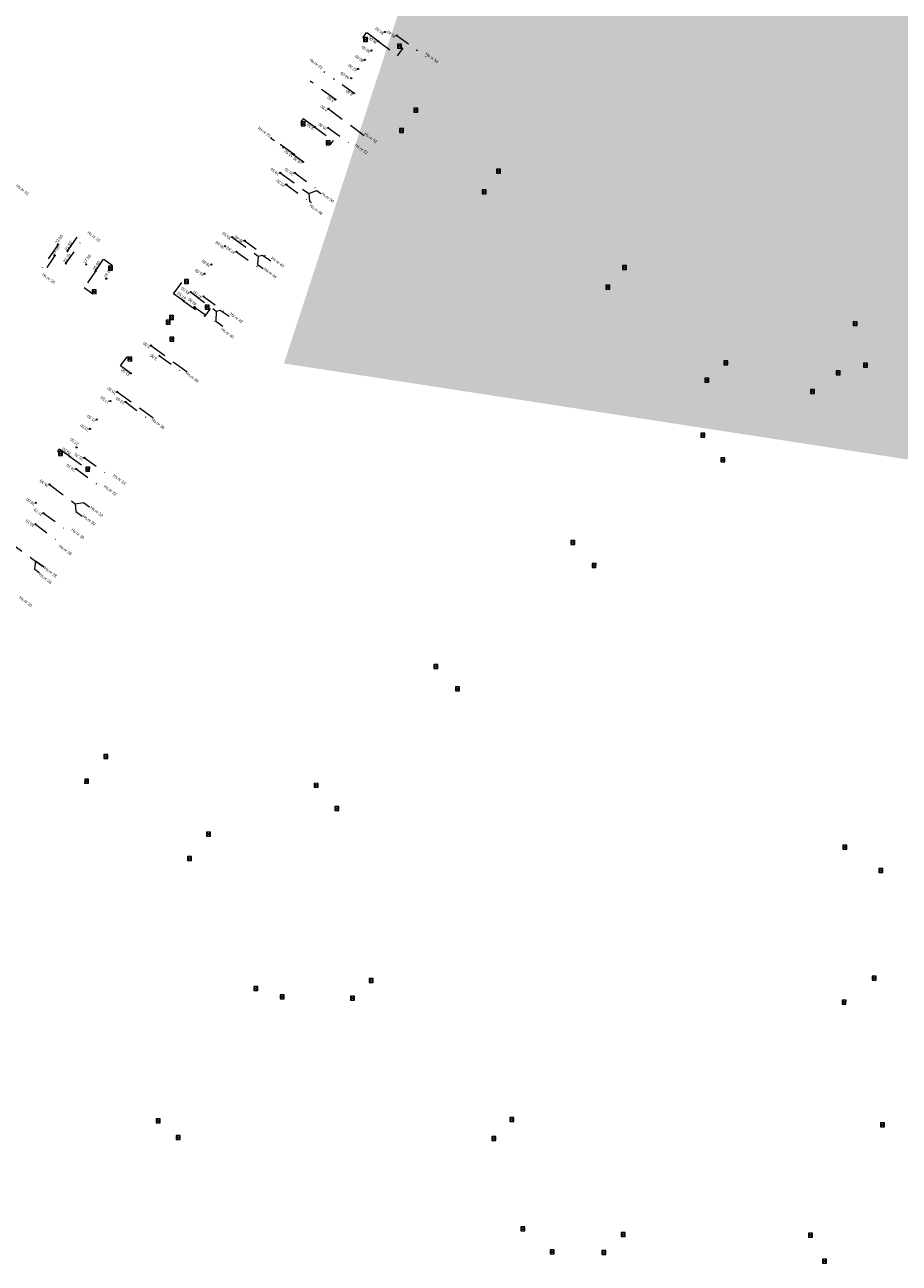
# Model space of a CAD drawing. Header units: inches. Extents: x 0 to 191500, y 0 to 342750.
# Tile 44 of 256: x 185303 to 185455, y 330748 to 330964. Entities that reach past the tile are written whole.
import ezdxf
from ezdxf import colors
from ezdxf.entities.mleader import LeaderData, LeaderLine
from ezdxf.enums import TextEntityAlignment as Align
from ezdxf.math import Vec2, Vec3

# ---------------------------------------------------------------- set-up
doc = ezdxf.new("R2010")
doc.units = ezdxf.units.IN
doc.header["$MEASUREMENT"] = 0
for name, pattern in [('RI-HWA_HUISAANSLUITING', [4.8, 3, -1.8]), ('RI-HWA_KOLKAANSLUITING', [4.3, 2.5, -1.8]), ('RI-VWA_HUISAANSLUITING', [6.1, 2.5, -1.8, 0, -1.8])]:
    doc.linetypes.add(name, pattern=pattern)
doc.layers.get('0').update_dxf_attribs({"lineweight": 20})
for name, color, linetype, lineweight in [('ECW', 150, 'Continuous', 20), ('N-WE-RI-HWA-MAATVOERING-T25', 151, 'Continuous', 20), ('N-WE-RI-HWA_HUISAANSLUITING_PVC_125-G', 150, 'RI-HWA_HUISAANSLUITING', 20), ('N-WE-RI-HWA_KOLK-S', 150, 'Continuous', 20), ('N-WE-RI-HWA_KOLKAANSLUITING', 150, 'RI-HWA_KOLKAANSLUITING', 20), ('N-WE-RI-INLAAT', 7, 'Continuous', 20), ('N-WE-RI-VWA-MAATVOERING-T25', 30, 'Continuous', 20), ('N-WE-RI-VWA_HUISAANSLUITING_PVC_125-G', 20, 'RI-VWA_HUISAANSLUITING', 20), ('N-WE-RI-VWA_HUISAANSLUITING_PVC_160-G', 20, 'RI-VWA_HUISAANSLUITING', 20), ('Tekst algemeen', 7, 'Continuous', 20)]:
    doc.layers.add(name, color=color, linetype=linetype, lineweight=lineweight)
doc.styles.add('Verdana', font='arial.ttf')
doc.dimstyles.new('Waterblock1OP1', dxfattribs={"dimscale": 3, "dimtxt": 30, "dimasz": 20, "dimexe": 2, "dimexo": 1, "dimgap": 5, "dimtad": 1, "dimdec": 1, "dimdsep": 46, "dimtxsty": 'Verdana', "dimcen": -10, "dimse1": 1, "dimse2": 1, "dimadec": 0, "dimazin": 0, "dimtfac": 1, "dimtdec": 1, "dimtmove": 1, "dimatfit": 3, "dimfxl": 1, "dimtolj": 1, "dimtzin": 0, "dimarcsym": 0})
picture_1 = doc.add_image_def('image1.ecw', size_in_pixel=(220000, 285000))

# ---------------------------------------------------------------- blocks, each defined once
blk = doc.blocks.new('A$C2C270354')
h = blk.add_hatch(color=256)
h.dxf.hatch_style = 1
edge = h.paths.add_edge_path()
edge.add_arc((0, 0), 0.1, 0, 360)
blk.add_circle((0, 0), 0.1)

msp = doc.modelspace()

# ---------------------------------------------------------------- linework, layer by layer
at = {"layer": 'N-WE-RI-HWA_HUISAANSLUITING_PVC_125-G'}
for p, q in [((185356.7928, 330951.31265), (185352.40977, 330954.53446)), ((185355.59155, 330949.71359), (185362.1144, 330944.83413)), ((185349.58527, 330941.7183), (185345.5694, 330944.65407)), ((185310.03519, 330924.85256), (185312.22372, 330927.98019)), ((185308.39967, 330926.00368), (185305.60178, 330922.00152)), ((185338.77397, 330927.32679), (185343.33463, 330923.99879)), ((185343.33463, 330923.99879), (185343.20523, 330922.53211)), ((185343.33463, 330923.99879), (185344.08274, 330924.17647)), ((185344.08274, 330924.17647), (185345.54532, 330923.14666)), ((185343.20523, 330922.53211), (185344.18731, 330921.86101)), ((185324.61493, 330908.3939), (185331.08044, 330903.71374)), ((185318.70965, 330900.32373), (185325.00771, 330895.79913)), ((185304.28621, 330869.44414), (185305.15139, 330868.76129))]:
    msp.add_line(p, q, dxfattribs=at)
for points in [[(185347.18276, 330938.52019), (185352.14157, 330934.929), (185353.55997, 330935.44006), (185354.26146, 330934.9185)], [(185352.14157, 330934.929), (185352.30335, 330933.57433), (185352.65478, 330933.32644)], [(185331.56643, 330917.73244), (185335.99501, 330914.41762), (185336.696, 330914.59244), (185338.23831, 330913.49759)], [(185335.99501, 330914.41762), (185335.94288, 330912.65806), (185337.1552, 330911.7926)], [(185306.89909, 330884.18338), (185311.39422, 330880.7736), (185312.81602, 330881.04376), (185313.87858, 330880.27772)], [(185311.39422, 330880.7736), (185311.47664, 330879.43177), (185312.62266, 330878.64491)], [(185299.69466, 330874.33777), (185304.47427, 330870.79254), (185305.96913, 330869.72601), (185304.47427, 330870.79254), (185304.28575, 330869.44087)]]:
    msp.add_lwpolyline(points, dxfattribs=at)
at = {"layer": 'N-WE-RI-HWA_KOLK-S'}
for p, q in [((185361.72251, 330962.13931, 1.346), (185361.72102, 330961.44286, 1.346)), ((185361.72102, 330961.44286, 1.346), (185362.41897, 330962.13781, 1.346)), ((185361.72102, 330961.44286, 1.346), (185362.41747, 330961.44136, 1.346)), ((185361.72251, 330962.13931, 1.346), (185362.41747, 330961.44136, 1.346)), ((185362.41897, 330962.13781, 1.346), (185361.72251, 330962.13931, 1.346)), ((185362.41747, 330961.44136, 1.346), (185362.41897, 330962.13781, 1.346)), ((185367.66751, 330960.95231, 1.284), (185367.66602, 330960.25586, 1.284)), ((185367.66602, 330960.25586, 1.284), (185368.36397, 330960.95081, 1.284)), ((185367.66602, 330960.25586, 1.284), (185368.36247, 330960.25436, 1.284)), ((185367.66751, 330960.95231, 1.284), (185368.36247, 330960.25436, 1.284)), ((185368.36397, 330960.95081, 1.284), (185367.66751, 330960.95231, 1.284)), ((185368.36247, 330960.25436, 1.284), (185368.36397, 330960.95081, 1.284)), ((185370.49795, 330949.8235), (185370.49645, 330949.12704)), ((185370.49645, 330949.12704), (185371.1944, 330949.822)), ((185370.49795, 330949.8235), (185371.1929, 330949.12555)), ((185371.1944, 330949.822), (185370.49795, 330949.8235)), ((185371.1929, 330949.12555), (185371.1944, 330949.822)), ((185350.83251, 330947.42831, 1.695), (185350.83102, 330946.73186, 1.695)), ((185350.83102, 330946.73186, 1.695), (185351.52897, 330947.42681, 1.695)), ((185350.83251, 330947.42831, 1.695), (185351.52747, 330946.73036, 1.695)), ((185351.52897, 330947.42681, 1.695), (185350.83251, 330947.42831, 1.695)), ((185351.52747, 330946.73036, 1.695), (185351.52897, 330947.42681, 1.695)), ((185370.49645, 330949.12704), (185371.1929, 330949.12555)), ((185350.83102, 330946.73186, 1.695), (185351.52747, 330946.73036, 1.695)), ((185368.00095, 330946.2395), (185367.99945, 330945.54304)), ((185367.99945, 330945.54304), (185368.6974, 330946.238)), ((185367.99945, 330945.54304), (185368.6959, 330945.54155)), ((185368.00095, 330946.2395), (185368.6959, 330945.54155)), ((185368.6974, 330946.238), (185368.00095, 330946.2395)), ((185368.6959, 330945.54155), (185368.6974, 330946.238)), ((185355.21551, 330944.09531, 1.694), (185355.21402, 330943.39886, 1.694)), ((185355.21402, 330943.39886, 1.694), (185355.91197, 330944.09381, 1.694)), ((185355.21402, 330943.39886, 1.694), (185355.91047, 330943.39736, 1.694)), ((185355.21551, 330944.09531, 1.694), (185355.91047, 330943.39736, 1.694)), ((185355.91197, 330944.09381, 1.694), (185355.21551, 330944.09531, 1.694)), ((185355.91047, 330943.39736, 1.694), (185355.91197, 330944.09381, 1.694)), ((185384.93595, 330939.1775), (185384.93445, 330938.48104)), ((185384.93445, 330938.48104), (185385.6324, 330939.176)), ((185384.93595, 330939.1775), (185385.6309, 330938.47955)), ((185385.6324, 330939.176), (185384.93595, 330939.1775)), ((185385.6309, 330938.47955), (185385.6324, 330939.176)), ((185384.93445, 330938.48104), (185385.6309, 330938.47955)), ((185382.39195, 330935.5365), (185382.39045, 330934.84004)), ((185382.39045, 330934.84004), (185383.0884, 330935.535)), ((185382.39045, 330934.84004), (185383.0869, 330934.83855)), ((185382.39195, 330935.5365), (185383.0869, 330934.83855)), ((185383.0884, 330935.535), (185382.39195, 330935.5365)), ((185383.0869, 330934.83855), (185383.0884, 330935.535)), ((185317.21051, 330922.22531, 2.493), (185317.20902, 330921.52886, 2.493)), ((185317.20902, 330921.52886, 2.493), (185317.90697, 330922.22381, 2.493)), ((185317.20902, 330921.52886, 2.493), (185317.90547, 330921.52736, 2.493)), ((185317.21051, 330922.22531, 2.493), (185317.90547, 330921.52736, 2.493)), ((185317.90697, 330922.22381, 2.493), (185317.21051, 330922.22531, 2.493)), ((185317.90547, 330921.52736, 2.493), (185317.90697, 330922.22381, 2.493)), ((185406.91395, 330922.3455), (185406.91245, 330921.64904)), ((185406.91245, 330921.64904), (185407.6104, 330922.344)), ((185406.91245, 330921.64904), (185407.6089, 330921.64755)), ((185406.91395, 330922.3455), (185407.6089, 330921.64755)), ((185407.6104, 330922.344), (185406.91395, 330922.3455)), ((185407.6089, 330921.64755), (185407.6104, 330922.344)), ((185330.48251, 330919.90631, 2.312), (185330.48102, 330919.20986, 2.312)), ((185330.48102, 330919.20986, 2.312), (185331.17897, 330919.90481, 2.312)), ((185330.48102, 330919.20986, 2.312), (185331.17747, 330919.20836, 2.312)), ((185330.48251, 330919.90631, 2.312), (185331.17747, 330919.20836, 2.312)), ((185331.17897, 330919.90481, 2.312), (185330.48251, 330919.90631, 2.312)), ((185331.17747, 330919.20836, 2.312), (185331.17897, 330919.90481, 2.312)), ((185314.37551, 330918.14431, 2.573), (185314.37402, 330917.44786, 2.573)), ((185314.37402, 330917.44786, 2.573), (185315.07197, 330918.14281, 2.573)), ((185314.37402, 330917.44786, 2.573), (185315.07047, 330917.44636, 2.573)), ((185314.37551, 330918.14431, 2.573), (185315.07047, 330917.44636, 2.573)), ((185315.07197, 330918.14281, 2.573), (185314.37551, 330918.14431, 2.573)), ((185315.07047, 330917.44636, 2.573), (185315.07197, 330918.14281, 2.573)), ((185403.99495, 330918.9445), (185403.99345, 330918.24804)), ((185403.99345, 330918.24804), (185404.6914, 330918.943)), ((185403.99345, 330918.24804), (185404.6899, 330918.24655)), ((185403.99495, 330918.9445), (185404.6899, 330918.24655)), ((185404.6914, 330918.943), (185403.99495, 330918.9445)), ((185404.6899, 330918.24655), (185404.6914, 330918.943)), ((185334.06371, 330915.46337, 2.316), (185334.06222, 330914.76691, 2.316)), ((185334.06222, 330914.76691, 2.316), (185334.76017, 330915.46187, 2.316)), ((185334.06371, 330915.46337, 2.316), (185334.75867, 330914.76542, 2.316)), ((185334.76017, 330915.46187, 2.316), (185334.06371, 330915.46337, 2.316)), ((185334.75867, 330914.76542, 2.316), (185334.76017, 330915.46187, 2.316)), ((185327.28448, 330912.84184, -65.762), (185327.28298, 330912.14539, -65.762)), ((185327.28298, 330912.14539, -65.762), (185327.98093, 330912.84034, -65.762)), ((185327.28448, 330912.84184, -65.762), (185327.97944, 330912.14389, -65.762)), ((185327.98093, 330912.84034, -65.762), (185327.28448, 330912.84184, -65.762)), ((185327.8286, 330913.62577, -65.762), (185327.82711, 330912.92932, -65.762)), ((185327.82711, 330912.92932, -65.762), (185328.52506, 330913.62428, -65.762)), ((185327.82711, 330912.92932, -65.762), (185328.52356, 330912.92783, -65.762)), ((185327.8286, 330913.62577, -65.762), (185328.52356, 330912.92783, -65.762)), ((185328.52506, 330913.62428, -65.762), (185327.8286, 330913.62577, -65.762)), ((185327.97944, 330912.14389, -65.762), (185327.98093, 330912.84034, -65.762)), ((185328.52356, 330912.92783, -65.762), (185328.52506, 330913.62428, -65.762)), ((185334.06222, 330914.76691, 2.316), (185334.75867, 330914.76542, 2.316)), ((185327.28298, 330912.14539, -65.762), (185327.97944, 330912.14389, -65.762)), ((185447.14395, 330912.5645), (185447.14245, 330911.86804)), ((185447.14245, 330911.86804), (185447.8404, 330912.563)), ((185447.14245, 330911.86804), (185447.8389, 330911.86655)), ((185447.14395, 330912.5645), (185447.8389, 330911.86655)), ((185447.8404, 330912.563), (185447.14395, 330912.5645)), ((185447.8389, 330911.86655), (185447.8404, 330912.563)), ((185327.90862, 330909.86607, -65.762), (185327.90712, 330909.16962, -65.762)), ((185327.90712, 330909.16962, -65.762), (185328.60507, 330909.86458, -65.762)), ((185327.90712, 330909.16962, -65.762), (185328.60357, 330909.16812, -65.762)), ((185327.90862, 330909.86607, -65.762), (185328.60357, 330909.16812, -65.762)), ((185328.60507, 330909.86458, -65.762), (185327.90862, 330909.86607, -65.762)), ((185328.60357, 330909.16812, -65.762), (185328.60507, 330909.86458, -65.762)), ((185320.59151, 330906.39931, 2.433), (185320.59002, 330905.70286, 2.433)), ((185320.59002, 330905.70286, 2.433), (185321.28797, 330906.39781, 2.433)), ((185320.59151, 330906.39931, 2.433), (185321.28647, 330905.70136, 2.433)), ((185321.28797, 330906.39781, 2.433), (185320.59151, 330906.39931, 2.433)), ((185321.28647, 330905.70136, 2.433), (185321.28797, 330906.39781, 2.433)), ((185320.59002, 330905.70286, 2.433), (185321.28647, 330905.70136, 2.433)), ((185424.59195, 330905.7035), (185424.59045, 330905.00704)), ((185424.59045, 330905.00704), (185425.2884, 330905.702)), ((185424.59045, 330905.00704), (185425.2869, 330905.00555)), ((185424.59195, 330905.7035), (185425.2869, 330905.00555)), ((185425.2884, 330905.702), (185424.59195, 330905.7035)), ((185425.2869, 330905.00555), (185425.2884, 330905.702)), ((185448.93795, 330905.3015), (185448.93645, 330904.60504)), ((185448.93645, 330904.60504), (185449.6344, 330905.3)), ((185448.93645, 330904.60504), (185449.6329, 330904.60355)), ((185448.93795, 330905.3015), (185449.6329, 330904.60355)), ((185449.6344, 330905.3), (185448.93795, 330905.3015)), ((185449.6329, 330904.60355), (185449.6344, 330905.3)), ((185421.26495, 330902.7235), (185421.26345, 330902.02704)), ((185421.26345, 330902.02704), (185421.9614, 330902.722)), ((185421.26345, 330902.02704), (185421.9599, 330902.02555)), ((185421.26495, 330902.7235), (185421.9599, 330902.02555)), ((185421.9614, 330902.722), (185421.26495, 330902.7235)), ((185421.9599, 330902.02555), (185421.9614, 330902.722)), ((185444.17995, 330904.0015), (185444.17845, 330903.30504)), ((185444.17845, 330903.30504), (185444.8764, 330904)), ((185444.17845, 330903.30504), (185444.8749, 330903.30355)), ((185444.17995, 330904.0015), (185444.8749, 330903.30355)), ((185444.8764, 330904), (185444.17995, 330904.0015)), ((185444.8749, 330903.30355), (185444.8764, 330904)), ((185439.70395, 330900.7495), (185439.70245, 330900.05304)), ((185439.70245, 330900.05304), (185440.4004, 330900.748)), ((185439.70245, 330900.05304), (185440.3989, 330900.05155)), ((185439.70395, 330900.7495), (185440.3989, 330900.05155)), ((185440.4004, 330900.748), (185439.70395, 330900.7495)), ((185440.3989, 330900.05155), (185440.4004, 330900.748)), ((185420.57995, 330893.0855), (185420.57845, 330892.38904)), ((185420.57845, 330892.38904), (185421.2764, 330893.084)), ((185420.57845, 330892.38904), (185421.2749, 330892.38755)), ((185420.57995, 330893.0855), (185421.2749, 330892.38755)), ((185421.2764, 330893.084), (185420.57995, 330893.0855)), ((185421.2749, 330892.38755), (185421.2764, 330893.084)), ((185308.49151, 330889.93631, 2.518), (185308.49002, 330889.23986, 2.518)), ((185308.49002, 330889.23986, 2.518), (185309.18797, 330889.93481, 2.518)), ((185308.49002, 330889.23986, 2.518), (185309.18647, 330889.23836, 2.518)), ((185308.49151, 330889.93631, 2.518), (185309.18647, 330889.23836, 2.518)), ((185309.18797, 330889.93481, 2.518), (185308.49151, 330889.93631, 2.518)), ((185309.18647, 330889.23836, 2.518), (185309.18797, 330889.93481, 2.518)), ((185313.22351, 330887.17131, 2.434), (185313.22202, 330886.47486, 2.434)), ((185313.22202, 330886.47486, 2.434), (185313.91997, 330887.16981, 2.434)), ((185313.22351, 330887.17131, 2.434), (185313.91847, 330886.47336, 2.434)), ((185313.91997, 330887.16981, 2.434), (185313.22351, 330887.17131, 2.434)), ((185313.91847, 330886.47336, 2.434), (185313.91997, 330887.16981, 2.434)), ((185424.06495, 330888.8055), (185424.06345, 330888.10904)), ((185424.06345, 330888.10904), (185424.7614, 330888.804)), ((185424.06345, 330888.10904), (185424.7599, 330888.10755)), ((185424.06495, 330888.8055), (185424.7599, 330888.10755)), ((185424.7614, 330888.804), (185424.06495, 330888.8055)), ((185424.7599, 330888.10755), (185424.7614, 330888.804)), ((185313.22202, 330886.47486, 2.434), (185313.91847, 330886.47336, 2.434)), ((185397.90095, 330874.3655), (185397.89945, 330873.66904)), ((185397.89945, 330873.66904), (185398.5974, 330874.364)), ((185397.90095, 330874.3655), (185398.5959, 330873.66755)), ((185398.5974, 330874.364), (185397.90095, 330874.3655)), ((185398.5959, 330873.66755), (185398.5974, 330874.364)), ((185397.89945, 330873.66904), (185398.5959, 330873.66755)), ((185401.58295, 330870.3675), (185401.58145, 330869.67104)), ((185401.58145, 330869.67104), (185402.2794, 330870.366)), ((185401.58145, 330869.67104), (185402.2779, 330869.66955)), ((185401.58295, 330870.3675), (185402.2779, 330869.66955)), ((185402.2794, 330870.366), (185401.58295, 330870.3675)), ((185402.2779, 330869.66955), (185402.2794, 330870.366)), ((185373.96095, 330852.7475), (185373.95945, 330852.05104)), ((185373.95945, 330852.05104), (185374.6574, 330852.746)), ((185373.96095, 330852.7475), (185374.6559, 330852.04955)), ((185374.6574, 330852.746), (185373.96095, 330852.7475)), ((185374.6559, 330852.04955), (185374.6574, 330852.746)), ((185373.95945, 330852.05104), (185374.6559, 330852.04955)), ((185377.77295, 330848.8705), (185377.77145, 330848.17404)), ((185377.77145, 330848.17404), (185378.4694, 330848.869)), ((185377.77145, 330848.17404), (185378.4679, 330848.17255)), ((185377.77295, 330848.8705), (185378.4679, 330848.17255)), ((185378.4694, 330848.869), (185377.77295, 330848.8705)), ((185378.4679, 330848.17255), (185378.4694, 330848.869)), ((185316.37695, 330837.0415), (185316.37545, 330836.34504)), ((185316.37545, 330836.34504), (185317.0734, 330837.04)), ((185316.37545, 330836.34504), (185317.0719, 330836.34355)), ((185316.37695, 330837.0415), (185317.0719, 330836.34355)), ((185317.0734, 330837.04), (185316.37695, 330837.0415)), ((185317.0719, 330836.34355), (185317.0734, 330837.04)), ((185313.04695, 330832.7525), (185313.04545, 330832.05604)), ((185313.04545, 330832.05604), (185313.7434, 330832.751)), ((185313.04545, 330832.05604), (185313.7419, 330832.05455)), ((185313.04695, 330832.7525), (185313.7419, 330832.05455)), ((185313.7434, 330832.751), (185313.04695, 330832.7525)), ((185313.7419, 330832.05455), (185313.7434, 330832.751)), ((185353.10095, 330832.0305), (185353.09945, 330831.33404)), ((185353.09945, 330831.33404), (185353.7974, 330832.029)), ((185353.09945, 330831.33404), (185353.7959, 330831.33255)), ((185353.10095, 330832.0305), (185353.7959, 330831.33255)), ((185353.7974, 330832.029), (185353.10095, 330832.0305)), ((185353.7959, 330831.33255), (185353.7974, 330832.029)), ((185356.71595, 330828.0055), (185356.71445, 330827.30904)), ((185356.71445, 330827.30904), (185357.4124, 330828.004)), ((185356.71445, 330827.30904), (185357.4109, 330827.30755)), ((185356.71595, 330828.0055), (185357.4109, 330827.30755)), ((185357.4124, 330828.004), (185356.71595, 330828.0055)), ((185357.4109, 330827.30755), (185357.4124, 330828.004)), ((185334.33095, 330823.5195), (185334.32945, 330822.82304)), ((185334.32945, 330822.82304), (185335.0274, 330823.518)), ((185334.32945, 330822.82304), (185335.0259, 330822.82155)), ((185334.33095, 330823.5195), (185335.0259, 330822.82155)), ((185335.0274, 330823.518), (185334.33095, 330823.5195)), ((185335.0259, 330822.82155), (185335.0274, 330823.518)), ((185445.37495, 330821.2235), (185445.37345, 330820.52704)), ((185445.37345, 330820.52704), (185446.0714, 330821.222)), ((185445.37345, 330820.52704), (185446.0699, 330820.52555)), ((185445.37495, 330821.2235), (185446.0699, 330820.52555)), ((185446.0714, 330821.222), (185445.37495, 330821.2235)), ((185446.0699, 330820.52555), (185446.0714, 330821.222)), ((185331.02095, 330819.2545), (185331.01945, 330818.55804)), ((185331.01945, 330818.55804), (185331.7174, 330819.253)), ((185331.01945, 330818.55804), (185331.7159, 330818.55655)), ((185331.02095, 330819.2545), (185331.7159, 330818.55655)), ((185331.7174, 330819.253), (185331.02095, 330819.2545)), ((185331.7159, 330818.55655), (185331.7174, 330819.253)), ((185451.6525, 330817.15308), (185451.651, 330816.45662)), ((185451.651, 330816.45662), (185452.34895, 330817.15158)), ((185451.651, 330816.45662), (185452.34746, 330816.45513)), ((185451.6525, 330817.15308), (185452.34746, 330816.45513)), ((185452.34895, 330817.15158), (185451.6525, 330817.15308)), ((185452.34746, 330816.45513), (185452.34895, 330817.15158)), ((185450.45495, 330798.3705), (185450.45345, 330797.67404)), ((185450.45345, 330797.67404), (185451.1514, 330798.369)), ((185450.45495, 330798.3705), (185451.1499, 330797.67255)), ((185451.1514, 330798.369), (185450.45495, 330798.3705)), ((185451.1499, 330797.67255), (185451.1514, 330798.369)), ((185342.59495, 330796.5985), (185342.59345, 330795.90204)), ((185342.59345, 330795.90204), (185343.2914, 330796.597)), ((185342.59495, 330796.5985), (185343.2899, 330795.90055)), ((185343.2914, 330796.597), (185342.59495, 330796.5985)), ((185343.2899, 330795.90055), (185343.2914, 330796.597)), ((185362.72295, 330797.9655), (185362.72145, 330797.26904)), ((185362.72145, 330797.26904), (185363.4194, 330797.964)), ((185362.72145, 330797.26904), (185363.4179, 330797.26755)), ((185362.72295, 330797.9655), (185363.4179, 330797.26755)), ((185363.4194, 330797.964), (185362.72295, 330797.9655)), ((185363.4179, 330797.26755), (185363.4194, 330797.964)), ((185450.45345, 330797.67404), (185451.1499, 330797.67255)), ((185342.59345, 330795.90204), (185343.2899, 330795.90055)), ((185347.15795, 330795.1535), (185347.15645, 330794.45704)), ((185347.15645, 330794.45704), (185347.8544, 330795.152)), ((185347.15645, 330794.45704), (185347.8529, 330794.45555)), ((185347.15795, 330795.1535), (185347.8529, 330794.45555)), ((185347.8544, 330795.152), (185347.15795, 330795.1535)), ((185347.8529, 330794.45555), (185347.8544, 330795.152)), ((185359.42395, 330794.9295), (185359.42245, 330794.23304)), ((185359.42245, 330794.23304), (185360.1204, 330794.928)), ((185359.42245, 330794.23304), (185360.1189, 330794.23155)), ((185359.42395, 330794.9295), (185360.1189, 330794.23155)), ((185360.1204, 330794.928), (185359.42395, 330794.9295)), ((185360.1189, 330794.23155), (185360.1204, 330794.928)), ((185445.20995, 330794.1955), (185445.20845, 330793.49904)), ((185445.20845, 330793.49904), (185445.9064, 330794.194)), ((185445.20995, 330794.1955), (185445.9049, 330793.49755)), ((185445.9064, 330794.194), (185445.20995, 330794.1955)), ((185445.9049, 330793.49755), (185445.9064, 330794.194)), ((185445.20845, 330793.49904), (185445.9049, 330793.49755)), ((185325.51095, 330773.4955), (185325.50945, 330772.79904)), ((185325.50945, 330772.79904), (185326.2074, 330773.494)), ((185325.50945, 330772.79904), (185326.2059, 330772.79755)), ((185325.51095, 330773.4955), (185326.2059, 330772.79755)), ((185326.2074, 330773.494), (185325.51095, 330773.4955)), ((185326.2059, 330772.79755), (185326.2074, 330773.494)), ((185387.21595, 330773.7635), (185387.21445, 330773.06704)), ((185387.21445, 330773.06704), (185387.9124, 330773.762)), ((185387.21445, 330773.06704), (185387.9109, 330773.06555)), ((185387.21595, 330773.7635), (185387.9109, 330773.06555)), ((185387.9124, 330773.762), (185387.21595, 330773.7635)), ((185387.9109, 330773.06555), (185387.9124, 330773.762)), ((185451.94595, 330772.8285), (185451.94445, 330772.13204)), ((185451.94445, 330772.13204), (185452.6424, 330772.827)), ((185451.94595, 330772.8285), (185452.6409, 330772.13055)), ((185452.6424, 330772.827), (185451.94595, 330772.8285)), ((185452.6409, 330772.13055), (185452.6424, 330772.827)), ((185328.99595, 330770.6025), (185328.99445, 330769.90604)), ((185328.99445, 330769.90604), (185329.6924, 330770.601)), ((185328.99595, 330770.6025), (185329.6909, 330769.90455)), ((185329.6924, 330770.601), (185328.99595, 330770.6025)), ((185329.6909, 330769.90455), (185329.6924, 330770.601)), ((185384.08295, 330770.4355), (185384.08145, 330769.73904)), ((185384.08145, 330769.73904), (185384.7794, 330770.434)), ((185384.08295, 330770.4355), (185384.7779, 330769.73755)), ((185384.7794, 330770.434), (185384.08295, 330770.4355)), ((185384.7779, 330769.73755), (185384.7794, 330770.434)), ((185451.94445, 330772.13204), (185452.6409, 330772.13055)), ((185328.99445, 330769.90604), (185329.6909, 330769.90455)), ((185384.08145, 330769.73904), (185384.7779, 330769.73755)), ((185389.15495, 330754.6845), (185389.15345, 330753.98804)), ((185389.15345, 330753.98804), (185389.8514, 330754.683)), ((185389.15345, 330753.98804), (185389.8499, 330753.98655)), ((185389.15495, 330754.6845), (185389.8499, 330753.98655)), ((185389.8514, 330754.683), (185389.15495, 330754.6845)), ((185389.8499, 330753.98655), (185389.8514, 330754.683)), ((185406.64995, 330753.6865), (185406.64845, 330752.99004)), ((185406.64845, 330752.99004), (185407.3464, 330753.685)), ((185406.64845, 330752.99004), (185407.3449, 330752.98855)), ((185406.64995, 330753.6865), (185407.3449, 330752.98855)), ((185407.3464, 330753.685), (185406.64995, 330753.6865)), ((185407.3449, 330752.98855), (185407.3464, 330753.685)), ((185439.35895, 330753.5415), (185439.35745, 330752.84504)), ((185439.35745, 330752.84504), (185440.0554, 330753.54)), ((185439.35745, 330752.84504), (185440.0539, 330752.84355)), ((185439.35895, 330753.5415), (185440.0539, 330752.84355)), ((185440.0554, 330753.54), (185439.35895, 330753.5415)), ((185440.0539, 330752.84355), (185440.0554, 330753.54)), ((185394.26295, 330750.6245), (185394.26145, 330749.92804)), ((185394.26145, 330749.92804), (185394.9594, 330750.623)), ((185394.26145, 330749.92804), (185394.9579, 330749.92655)), ((185394.26295, 330750.6245), (185394.9579, 330749.92655)), ((185394.9594, 330750.623), (185394.26295, 330750.6245)), ((185394.9579, 330749.92655), (185394.9594, 330750.623)), ((185403.31495, 330750.5525), (185403.31345, 330749.85604)), ((185403.31345, 330749.85604), (185404.0114, 330750.551)), ((185403.31345, 330749.85604), (185404.0099, 330749.85455)), ((185403.31495, 330750.5525), (185404.0099, 330749.85455)), ((185404.0114, 330750.551), (185403.31495, 330750.5525)), ((185404.0099, 330749.85455), (185404.0114, 330750.551)), ((185441.81595, 330749.0445), (185441.81445, 330748.34804)), ((185441.81445, 330748.34804), (185442.5124, 330749.043)), ((185441.81595, 330749.0445), (185442.5109, 330748.34655)), ((185442.5124, 330749.043), (185441.81595, 330749.0445)), ((185442.5109, 330748.34655), (185442.5124, 330749.043)), ((185441.81445, 330748.34804), (185442.5109, 330748.34655))]:
    msp.add_line(p, q, dxfattribs=at)
at = {"layer": 'N-WE-RI-HWA_KOLKAANSLUITING'}
for points in [[(185364.27862, 330961.47126), (185362.1954, 330962.99827), (185361.56306, 330962.13559), (185361.78825, 330961.9739)], [(185364.27862, 330961.47126), (185367.65804, 330958.95384), (185368.57463, 330960.24275), (185368.30997, 330960.43279)], [(185353.18904, 330946.51548), (185351.15208, 330947.97209), (185350.76809, 330947.43512), (185350.93556, 330947.31486)], [(185353.18904, 330946.51548), (185356.3899, 330944.17839), (185355.89107, 330943.4864), (185355.82688, 330943.53249)], [(185314.94174, 330921.3992), (185312.98578, 330918.50609), (185314.49528, 330917.42812), (185314.5546, 330917.51073)], [(185314.94174, 330921.3992), (185316.3625, 330923.4853), (185317.90726, 330922.3849), (185317.74907, 330922.1646)], [(185330.36771, 330916.13155), (185328.52642, 330917.397), (185330.41575, 330919.91631), (185330.58627, 330919.79386)], [(185330.36518, 330916.13338), (185334.01581, 330913.48788), (185334.93493, 330914.75622), (185334.68876, 330914.9196)], [(185321.07176, 330903.5518), (185319.29979, 330904.87168), (185320.44548, 330906.40979), (185320.66854, 330906.24962)], [(185310.44226, 330889.02549), (185308.61531, 330890.34505), (185308.33402, 330889.95559), (185308.56834, 330889.78635)], [(185310.44226, 330889.02549), (185313.27756, 330886.98962)]]:
    msp.add_lwpolyline(points, dxfattribs=at)
at = {"layer": 'N-WE-RI-VWA_HUISAANSLUITING_PVC_125-G'}
for p, q in [((185360.02108, 330952.40296), (185354.76215, 330956.15956)), ((185355.53891, 330946.38963), (185360.09778, 330943.12295)), ((185351.15883, 330940.43084, 46.03254), (185345.49807, 330944.57073)), ((185348.23843, 330936.4907), (185352.64187, 330933.24498)), ((185349.72745, 330938.49966), (185354.41064, 330935.1309)), ((185309.76971, 330922.70539), (185313.09902, 330927.50632)), ((185340.9743, 330926.69011), (185345.71183, 330923.25347)), ((185307.81679, 330924.10042), (185306.12017, 330921.58668)), ((185339.54574, 330924.76272), (185344.27596, 330921.39008)), ((185326.10569, 330906.61236), (185330.72877, 330903.25989)), ((185320.17416, 330898.56146), (185324.76353, 330895.12823)), ((185311.57345, 330886.88765), (185316.22797, 330883.41699)), ((185304.45563, 330877.22657), (185309.09705, 330873.75493))]:
    msp.add_line(p, q, dxfattribs=at)
at = {"layer": 'N-WE-RI-VWA_HUISAANSLUITING_PVC_160-G'}
for p, q in [((185367.52397, 330962.48286), (185372.58887, 330958.77813)), ((185332.2316, 330915.12033), (185337.0885, 330911.67668)), ((185333.76963, 330916.96973), (185338.38163, 330913.64154)), ((185312.99702, 330888.81987), (185317.46537, 330885.6013)), ((185305.87919, 330879.15878), (185310.55765, 330875.7115))]:
    msp.add_line(p, q, dxfattribs=at)

# ---------------------------------------------------------------- block references
at = {"layer": 'N-WE-RI-INLAAT', "rotation": 0.06357443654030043}
for p in [(185365.45936, 330963.08553), (185367.52397, 330962.48286), (185364.27862, 330961.47126), (185361.91714, 330958.24274), (185363.09788, 330959.857), (185360.73639, 330956.62847), (185359.55565, 330955.01421), (185360.02108, 330952.40296), (185355.59155, 330949.71359), (185356.7928, 330951.31265), (185353.18904, 330946.51548), (185355.53891, 330946.38963), (185349.58527, 330941.7183), (185351.15883, 330940.43084, 46.03254), (185347.18276, 330938.52019), (185348.23843, 330936.4907), (185349.72745, 330938.49966), (185308.39967, 330926.00368), (185337.57271, 330925.72773), (185338.77397, 330927.32679), (185340.9743, 330926.69011), (185307.81679, 330924.10042), (185310.03519, 330924.85256), (185339.54574, 330924.76272), (185309.76971, 330922.70539), (185313.30622, 330922.55032), (185314.94174, 330921.3992), (185335.1702, 330922.52961), (185316.82258, 330920.07541), (185333.96895, 330920.93056), (185331.56643, 330917.73244), (185333.76963, 330916.96973), (185330.36518, 330916.13338), (185332.2316, 330915.12033), (185324.61493, 330908.3939), (185326.10569, 330906.61236), (185321.07176, 330903.5518), (185318.70965, 330900.32373), (185317.52859, 330898.7097), (185320.17416, 330898.56146), (185315.16648, 330895.48163), (185313.98543, 330893.86759), (185310.44226, 330889.02549), (185311.62332, 330890.63952), (185311.57345, 330886.88765), (185312.99702, 330888.81987), (185306.89909, 330884.18338), (185304.53698, 330880.95531), (185305.87919, 330879.15878), (185304.45563, 330877.22657)]:
    msp.add_blockref('A$C2C270354', p, dxfattribs=at)

# ---------------------------------------------------------------- texts
at = {"layer": 'N-WE-RI-HWA-MAATVOERING-T25'}
for s, rotation, p in [('34.00', 143.8166161, (185365.45936, 330963.08553)), ('38.00', 143.8166161, (185363.09788, 330959.857)), ('36.00', 143.8166161, (185364.27862, 330961.47126)), ('40.00', 143.8166161, (185361.91714, 330958.24274)), ('44.00', 143.8166161, (185359.42575, 330955.30673)), ('42.00', 143.8166161, (185360.73639, 330956.62847)), ('3.50', 143.0851246, (185356.7928, 330951.31265)), ('5.50', 143.0851246, (185355.59155, 330949.71359)), ('9.50', 143.0851246, (185353.18904, 330946.51548)), ('15.50', 143.0851246, (185349.58527, 330941.7183)), ('19.50', 143.0851246, (185347.18276, 330938.52019)), ('33.50', 143.0851246, (185338.77397, 330927.32679)), ('23.50', 54.8610685, (185308.39967, 330926.00368)), ('21.50', 54.8610685, (185310.03519, 330924.85256)), ('35.50', 143.0851246, (185337.57271, 330925.72773)), ('17.50', 54.8610685, (185313.30622, 330922.55032)), ('15.50', 54.8610685, (185314.94174, 330921.3992)), ('13.20', 54.8610685, (185316.82258, 330920.07541)), ('41.50', 143.0851246, (185333.96895, 330920.93056)), ('39.50', 143.0851246, (185335.1702, 330922.52961)), ('47.50', 143.0851246, (185330.91563, 330916.86101)), ('45.50', 143.0851246, (185331.56643, 330917.73244)), ('5.50', 143.8055341, (185324.61493, 330908.3939)), ('11.50', 143.8055341, (185321.07176, 330903.5518)), ('15.50', 143.8055341, (185318.70965, 330900.32373)), ('17.50', 143.8055341, (185317.52859, 330898.7097)), ('21.50', 143.8055341, (185315.16648, 330895.48163)), ('23.50', 143.8055341, (185313.98543, 330893.86759)), ('27.50', 143.8055341, (185312.20263, 330891.41314)), ('29.50', 143.8055341, (185310.80996, 330889.78955)), ('35.50', 143.8055341, (185306.89909, 330884.18338)), ('39.50', 143.8055341, (185304.53698, 330880.95531))]:
    msp.add_text(s, height=0.5, rotation=rotation, dxfattribs=at).set_placement(p, align=Align.BOTTOM_LEFT)
at = {"layer": 'N-WE-RI-VWA-MAATVOERING-T25'}
for s, rotation, p in [('35.40', 143.3522626, (185367.52397, 330962.48286)), ('3.40', 143.3001345, (185360.02108, 330952.40296)), ('10.90', 143.3001345, (185355.53891, 330946.38963)), ('18.30', 143.3001345, (185351.11649, 330940.45648)), ('20.70', 143.3001345, (185349.6822, 330938.53222)), ('23.20', 143.3001345, (185348.18814, 330936.52777)), ('25.10', 54.4604808, (185307.81679, 330924.10042)), ('37.80', 143.3001345, (185339.46284, 330924.82183)), ('35.40', 143.3001345, (185340.89714, 330926.74609)), ('22.70', 54.4604808, (185309.76971, 330922.70539)), ('47.50', 143.3001345, (185333.66589, 330917.04459)), ('49.90', 143.3001345, (185332.77466, 330915.82707)), ('3.60', 143.6189709, (185325.84893, 330906.26387)), ('13.60', 143.6189709, (185320.17416, 330898.56146)), ('25.70', 143.6189709, (185312.99702, 330888.81987)), ('28.10', 143.6189709, (185311.57345, 330886.88765)), ('37.70', 143.6189709, (185305.87919, 330879.15878)), ('40.10', 143.6189709, (185304.45563, 330877.22657))]:
    msp.add_text(s, height=0.5, rotation=rotation, dxfattribs=at).set_placement(p, align=Align.BOTTOM_LEFT)
at = {"layer": 'Tekst algemeen', "char_height": 0.5, "attachment_point": 1, "rotation": 322.9303905}
for s, insert in [('Hs.nr 23', (185352.53981, 330958.53705, 21.31337)), ('Hs.nr 54', (185372.75635, 330959.57131, 21.31337)), ('Hs.nr 21', (185343.53737, 330946.64747, 21.31337)), ('Hs.nr 52', (185362.09823, 330945.62136, 21.31337)), ('Hs.nr 52', (185360.45716, 330943.67885, 21.31337)), ('Hs.nr 21', (185301.31198, 330936.56895)), ('Hs.nr 50', (185354.54545, 330935.23325, 21.31337)), ('Hs.nr 48', (185352.52913, 330933.11447, 21.31337)), ('Hs.nr 23', (185313.75853, 330928.41733)), ('Hs.nr 46', (185345.84211, 330923.95585, 21.31337)), ('Hs.nr 44', (185344.54319, 330922.04984, 21.31337)), ('Hs.nr 20', (185305.86289, 330921.09505)), ('Hs.nr 42', (185338.66193, 330914.21878, 21.31337)), ('Hs.nr 40', (185337.08763, 330911.55986, 21.31337)), ('Hs.nr 38', (185330.89731, 330903.88852, 21.31337)), ('Hs.nr 36', (185324.97948, 330895.75235, 21.31337)), ('Hs.nr 34', (185318.21173, 330886.03751, 21.31337)), ('Hs.nr 32', (185316.63421, 330884.13377, 21.31337)), ('Hs.nr 32', (185314.24605, 330880.43684, 21.31337)), ('Hs.nr 30', (185312.92252, 330878.94003, 21.31337)), ('Hs.nr 30', (185310.96503, 330876.55426, 21.31337)), ('Hs.nr 28', (185308.77639, 330873.73156, 21.31337)), ('Hs.nr 28', (185306.21368, 330869.86189, 21.31337)), ('Hs.nr 26', (185305.29546, 330868.7576, 21.31337)), ('Hs.nr 26', (185301.87127, 330864.74867, 21.31337))]:
    msp.add_mtext_dynamic_manual_height_columns(s, width=29.1708363, gutter_width=12.5, heights=[0], dxfattribs=dict(at, insert=insert))

# ---------------------------------------------------------------- pictures from other files: only their frames are drawn
at = {"layer": 'ECW'}
image = msp.add_image(picture_1, insert=(180500, 328500), size_in_units=(11000, 14250), dxfattribs=at)
image.dxf.flags = 7

# ---------------------------------------------------------------- leaders
at = {"layer": 'Tekst algemeen'}
msp.add_leader([(186249.29422, 330766.51862), (186240.39017, 330769.42649)], dimstyle='Waterblock1OP1', override={"dimasz": 300, "dimse1": 0, "dimse2": 0}, dxfattribs=at)
ml = msp.add_multileader_mtext('Standard', dxfattribs=at)
ml.set_content('Grindkoffer', color=256)
ml.set_leader_properties()
ml.build(insert=Vec2(0, 0))
ml.multileader.update_dxf_attribs({"text_right_attachment_type": 6, "dogleg_length": 0.2, "arrow_head_size": 5})
ctx = ml.context
ctx.base_point, ctx.char_height, ctx.arrow_head_size, ctx.landing_gap_size, ctx.plane_origin, ctx.plane_x_axis, ctx.plane_y_axis = Vec3(185789.34017, 332982.33236), 0.5, 5, 0.2, Vec3(185787.00548, 332984.05412), Vec3(0.995206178, 0.097799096), Vec3(-0.097799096, 0.995206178)
ctx.right_attachment = 6
notes = []
notes.append((ctx, [(0, (0, 0, 0), (0, 0), (1, 0), 1, [])]))
ctx.mtext.insert, ctx.mtext.text_direction, ctx.mtext.rotation, ctx.mtext.flow_direction = Vec3(185789.51476, 332982.60072), Vec3(0.995206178, 0.097799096), 0.097955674, 5
for ctx, leaders in notes:
    for number, flags, end, landing, length, lines in leaders:
        leader = LeaderData()
        leader.index, (leader.has_last_leader_line, leader.has_dogleg_vector, leader.attachment_direction) = number, flags
        leader.last_leader_point, leader.dogleg_vector, leader.dogleg_length = Vec3(end), Vec3(landing), length
        for number, points, colour, breaks in lines:
            line = LeaderLine()
            line.index, line.vertices, line.color, line.breaks = number, Vec3.list(points), colors.encode_raw_color(colour), breaks
            leader.lines.append(line)
        ctx.leaders.append(leader)

doc.saveas('drawing.dxf')
